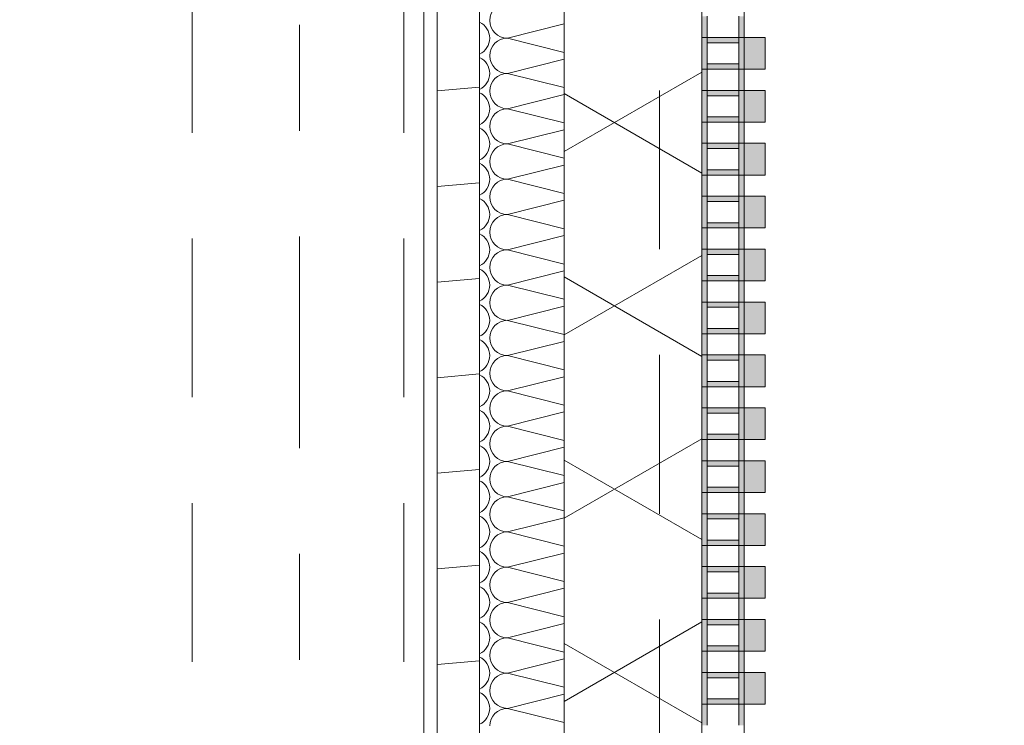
# Model space of a CAD drawing. Header units: metres. Extents: x -167 to 233, y -155 to 122.
# Tile 131 of 176: x 57.488 to 58.418, y 32.08 to 32.747. Entities that reach past the tile are written whole.
import ezdxf
from ezdxf.enums import TextEntityAlignment as Align

# ---------------------------------------------------------------- set-up
doc = ezdxf.new("R2010")
doc.units = ezdxf.units.M
doc.header["$MEASUREMENT"] = 0
for name, pattern in [('Raster', [0.4, 0.2, -0.1, 0, -0.1]), ('Strichlinie eng', [0.23, 0.15, -0.08]), ('Untersicht', [0.2, 0.15, -0.05])]:
    doc.linetypes.add(name, pattern=pattern)
for name, color, linetype in [('10 Wand außen', 7, 'Continuous'), ('20 Decke', 7, 'Continuous'), ('20 Träger', 7, 'Continuous'), ('50 Sanitäreinrichtung', 7, 'Continuous'), ('90 Achsraster', 7, 'Continuous'), ('94 Genehmigungsplanung Bemaßung', 7, 'Continuous')]:
    doc.layers.add(name, color=color, linetype=linetype)
doc.styles.add('ERSTELLTER_STIL_1', font='arial.ttf')
doc.styles.add('ERSTELLTER_STIL_2', font='arial.ttf')
doc.dimstyles.new('ERSTELLTER_STIL__2', dxfattribs={"dimtxt": 0.25, "dimasz": 0.19, "dimexe": 0.18, "dimexo": 0.1, "dimgap": 0, "dimtad": 1, "dimzin": 0, "dimdsep": 46, "dimtxsty": 'ERSTELLTER_STIL_1', "dimblk": 'ARROWHEAD_6', "dimblk1": 'ARROWHEAD_6', "dimblk2": 'ARROWHEAD_6', "dimcen": 0.09, "dimclrd": 7, "dimclre": 7, "dimclrt": 7, "dimazin": 0, "dimtfac": 1, "dimtdec": 4, "dimtmove": 0, "dimatfit": 3, "dimfxl": 1, "dimtolj": 1, "dimtzin": 0, "dimarcsym": 0})

# ---------------------------------------------------------------- blocks, each defined once
blk = doc.blocks.new('*X43', base_point=(27236.13209, 33357.27905))
at = {"layer": '10 Wand außen', "color": 8, "linetype": 'Continuous', "lineweight": 18}
for p, q in [((58.00249, 32.74248), (57.94876, 32.72905)), ((58.00249, 32.71562), (57.94876, 32.72905)), ((58.00249, 32.70915), (57.94876, 32.69572)), ((58.00249, 32.68228), (57.94876, 32.69572)), ((58.00249, 32.67582), (57.94876, 32.66238)), ((58.00249, 32.64895), (57.94876, 32.66238)), ((58.00249, 32.64248), (57.94876, 32.62905)), ((58.00249, 32.61562), (57.94876, 32.62905)), ((58.00249, 32.60915), (57.94876, 32.59572)), ((58.00249, 32.58228), (57.94876, 32.59572)), ((58.00249, 32.57582), (57.94876, 32.56238)), ((58.00249, 32.54895), (57.94876, 32.56238)), ((58.00249, 32.54248), (57.94876, 32.52905)), ((58.00249, 32.51562), (57.94876, 32.52905)), ((58.00249, 32.50915), (57.94876, 32.49572)), ((58.00249, 32.48228), (57.94876, 32.49572)), ((58.00249, 32.47582), (57.94876, 32.46238)), ((58.00249, 32.44895), (57.94876, 32.46238)), ((58.00249, 32.44248), (57.94876, 32.42905)), ((58.00249, 32.41562), (57.94876, 32.42905)), ((58.00249, 32.40915), (57.94876, 32.39572)), ((58.00249, 32.38228), (57.94876, 32.39572)), ((58.00249, 32.37582), (57.94876, 32.36238)), ((58.00249, 32.34895), (57.94876, 32.36238)), ((58.00249, 32.34248), (57.94876, 32.32905)), ((58.00249, 32.31562), (57.94876, 32.32905)), ((58.00249, 32.30915), (57.94876, 32.29572)), ((58.00249, 32.28228), (57.94876, 32.29572)), ((58.00249, 32.27582), (57.94876, 32.26238)), ((58.00249, 32.24895), (57.94876, 32.26238)), ((58.00249, 32.24248), (57.94876, 32.22905)), ((58.00249, 32.21562), (57.94876, 32.22905)), ((58.00249, 32.20915), (57.94876, 32.19572)), ((58.00249, 32.18228), (57.94876, 32.19572)), ((58.00249, 32.17582), (57.94876, 32.16238)), ((58.00249, 32.14895), (57.94876, 32.16238)), ((58.00249, 32.14248), (57.94876, 32.12905)), ((58.00249, 32.11562), (57.94876, 32.12905)), ((58.00249, 32.10915), (57.94876, 32.09572)), ((58.00249, 32.08228), (57.94876, 32.09572))]:
    blk.add_line(p, q, dxfattribs=at)
for centre, start, end in [((57.94876, 32.74572), 90, 180), ((57.91543, 32.72905), 0, 64.92163), ((57.94876, 32.74572), 180, 270), ((57.91543, 32.72905), 295.07837, 0), ((57.94876, 32.71238), 90, 180), ((57.91543, 32.69572), 0, 64.92163), ((57.94876, 32.71238), 180, 270), ((57.91543, 32.69572), 295.07837, 0), ((57.94876, 32.67905), 90, 180), ((57.91543, 32.66238), 0, 64.92163), ((57.94876, 32.67905), 180, 270), ((57.91543, 32.66238), 295.07837, 0), ((57.94876, 32.64572), 90, 180), ((57.94876, 32.64572), 180, 270), ((57.91543, 32.62905), 0, 64.92163), ((57.91543, 32.62905), 295.07837, 0), ((57.94876, 32.61238), 90, 180), ((57.91543, 32.59572), 0, 64.92163), ((57.94876, 32.61238), 180, 270), ((57.91543, 32.59572), 295.07837, 0), ((57.94876, 32.57905), 90, 180), ((57.91543, 32.56238), 0, 64.92163), ((57.94876, 32.57905), 180, 270), ((57.91543, 32.56238), 295.07837, 0), ((57.94876, 32.54572), 90, 180), ((57.91543, 32.52905), 0, 64.92163), ((57.94876, 32.54572), 180, 270), ((57.91543, 32.52905), 295.07837, 0), ((57.94876, 32.51238), 90, 180), ((57.91543, 32.49572), 0, 64.92163), ((57.94876, 32.51238), 180, 270), ((57.91543, 32.49572), 295.07837, 0), ((57.94876, 32.47905), 90, 180), ((57.94876, 32.47905), 180, 270), ((57.91543, 32.46238), 0, 64.92163), ((57.91543, 32.46238), 295.07837, 0), ((57.94876, 32.44572), 90, 180), ((57.91543, 32.42905), 0, 64.92163), ((57.94876, 32.44572), 180, 270), ((57.91543, 32.42905), 295.07837, 0), ((57.94876, 32.41238), 90, 180), ((57.91543, 32.39572), 0, 64.92163), ((57.94876, 32.41238), 180, 270), ((57.91543, 32.39572), 295.07837, 0), ((57.94876, 32.37905), 90, 180), ((57.91543, 32.36238), 0, 64.92163), ((57.94876, 32.37905), 180, 270), ((57.91543, 32.36238), 295.07837, 0), ((57.94876, 32.34572), 90, 180), ((57.91543, 32.32905), 0, 64.92163), ((57.94876, 32.34572), 180, 270), ((57.91543, 32.32905), 295.07837, 0), ((57.94876, 32.31238), 90, 180), ((57.91543, 32.29572), 0, 64.92163), ((57.94876, 32.31238), 180, 270), ((57.91543, 32.29572), 295.07837, 0), ((57.94876, 32.27905), 90, 180), ((57.91543, 32.26238), 0, 64.92163), ((57.94876, 32.27905), 180, 270), ((57.91543, 32.26238), 295.07837, 0), ((57.94876, 32.24572), 90, 180), ((57.94876, 32.24572), 180, 270), ((57.91543, 32.22905), 0, 64.92163), ((57.91543, 32.22905), 295.07837, 0), ((57.94876, 32.21238), 90, 180), ((57.91543, 32.19572), 0, 64.92163), ((57.94876, 32.21238), 180, 270), ((57.91543, 32.19572), 295.07837, 0), ((57.94876, 32.17905), 90, 180), ((57.91543, 32.16238), 0, 64.92163), ((57.94876, 32.17905), 180, 270), ((57.91543, 32.16238), 295.07837, 0), ((57.94876, 32.14572), 90, 180), ((57.91543, 32.12905), 0, 64.92163), ((57.94876, 32.14572), 180, 270), ((57.91543, 32.12905), 295.07837, 0), ((57.94876, 32.11238), 90, 180), ((57.91543, 32.09572), 0, 64.92163), ((57.94876, 32.11238), 180, 270), ((57.91543, 32.09572), 295.07837, 0), ((57.94876, 32.07905), 90, 180)]:
    blk.add_arc(centre, 0.01667, start, end, dxfattribs=at)
blk = doc.blocks.new('Standard-Rastermarker_138')
at = {"layer": '90 Achsraster', "color": 14, "linetype": 'Raster', "lineweight": 18, "true_color": 0xa80000}
blk.add_line((1, 0), (24.68085, 0), dxfattribs=at)
at = {"layer": '90 Achsraster', "color": 14, "lineweight": 18, "true_color": 0xa80000, "style": 'ERSTELLTER_STIL_2'}
for tag, p in [('AC_MarkerText_1_0', (-0.56857, -0.06857)), ('AC_MarkerText_1_1', (25.81228, -0.06857))]:
    blk.add_attdef(tag, text='', height=0.3, rotation=90, dxfattribs=at).set_placement(p, align=Align.TOP_CENTER)
blk = doc.blocks.new('Rechteck Raster Kassetten Fassade - ACB_5')
at = {"layer": '50 Sanitäreinrichtung', "linetype": 'Continuous', "lineweight": 0, "true_color": 0x9e9e9e}
for points in [[(3.79, 0.17), (3.79, 0.19), (3.76, 0.19), (3.76, 0.17)], [(3.84, 0.17), (3.84, 0.19), (3.81, 0.19), (3.81, 0.17)], [(3.89, 0.17), (3.89, 0.19), (3.86, 0.19), (3.86, 0.17)], [(3.94, 0.17), (3.94, 0.19), (3.91, 0.19), (3.91, 0.17)], [(3.99, 0.17), (3.99, 0.19), (3.96, 0.19), (3.96, 0.17)], [(4.04, 0.17), (4.04, 0.19), (4.01, 0.19), (4.01, 0.17)], [(4.09, 0.17), (4.09, 0.19), (4.06, 0.19), (4.06, 0.17)], [(4.14, 0.17), (4.14, 0.19), (4.11, 0.19), (4.11, 0.17)], [(4.19, 0.17), (4.19, 0.19), (4.16, 0.19), (4.16, 0.17)], [(4.24, 0.17), (4.24, 0.19), (4.21, 0.19), (4.21, 0.17)], [(4.29, 0.17), (4.29, 0.19), (4.26, 0.19), (4.26, 0.17)], [(4.34, 0.17), (4.34, 0.19), (4.31, 0.19), (4.31, 0.17)], [(4.39, 0.17), (4.39, 0.19), (4.36, 0.19), (4.36, 0.17)], [(3.74, 0.165), (3.76, 0.165), (3.76, 0.17), (3.74, 0.17)], [(3.81, 0.17), (3.76, 0.17), (3.76, 0.13), (3.81, 0.13), (3.81, 0.135), (3.765, 0.135), (3.765, 0.165), (3.81, 0.165)], [(3.86, 0.17), (3.81, 0.17), (3.81, 0.13), (3.86, 0.13), (3.86, 0.135), (3.815, 0.135), (3.815, 0.165), (3.86, 0.165)], [(3.91, 0.17), (3.86, 0.17), (3.86, 0.13), (3.91, 0.13), (3.91, 0.135), (3.865, 0.135), (3.865, 0.165), (3.91, 0.165)], [(3.96, 0.17), (3.91, 0.17), (3.91, 0.13), (3.96, 0.13), (3.96, 0.135), (3.915, 0.135), (3.915, 0.165), (3.96, 0.165)], [(4.01, 0.17), (3.96, 0.17), (3.96, 0.13), (4.01, 0.13), (4.01, 0.135), (3.965, 0.135), (3.965, 0.165), (4.01, 0.165)], [(4.01, 0.17), (4.01, 0.13), (4.06, 0.13), (4.06, 0.135), (4.015, 0.135), (4.015, 0.165), (4.06, 0.165), (4.06, 0.17)], [(4.06, 0.17), (4.06, 0.13), (4.11, 0.13), (4.11, 0.135), (4.065, 0.135), (4.065, 0.165), (4.11, 0.165), (4.11, 0.17)], [(4.11, 0.13), (4.16, 0.13), (4.16, 0.135), (4.115, 0.135), (4.115, 0.165), (4.16, 0.165), (4.16, 0.17), (4.11, 0.17)], [(4.21, 0.17), (4.16, 0.17), (4.16, 0.13), (4.21, 0.13), (4.21, 0.135), (4.165, 0.135), (4.165, 0.165), (4.21, 0.165)], [(4.26, 0.17), (4.21, 0.17), (4.21, 0.13), (4.26, 0.13), (4.26, 0.135), (4.215, 0.135), (4.215, 0.165), (4.26, 0.165)], [(4.31, 0.17), (4.26, 0.17), (4.26, 0.13), (4.31, 0.13), (4.31, 0.135), (4.265, 0.135), (4.265, 0.165), (4.31, 0.165)], [(4.36, 0.17), (4.31, 0.17), (4.31, 0.13), (4.36, 0.13), (4.36, 0.135), (4.315, 0.135), (4.315, 0.165), (4.36, 0.165)], [(4.41, 0.17), (4.36, 0.17), (4.36, 0.13), (4.41, 0.13), (4.41, 0.135), (4.365, 0.135), (4.365, 0.165), (4.41, 0.165)], [(3.785, 0.165), (3.785, 0.135), (3.79, 0.135), (3.79, 0.165)], [(3.84, 0.165), (3.835, 0.165), (3.835, 0.135), (3.84, 0.135)], [(3.89, 0.165), (3.885, 0.165), (3.885, 0.135), (3.89, 0.135)], [(3.94, 0.165), (3.935, 0.165), (3.935, 0.135), (3.94, 0.135)], [(3.99, 0.165), (3.985, 0.165), (3.985, 0.135), (3.99, 0.135)], [(4.04, 0.165), (4.035, 0.165), (4.035, 0.135), (4.04, 0.135)], [(4.09, 0.165), (4.085, 0.165), (4.085, 0.135), (4.09, 0.135)], [(4.14, 0.165), (4.135, 0.165), (4.135, 0.135), (4.14, 0.135)], [(4.19, 0.165), (4.185, 0.165), (4.185, 0.135), (4.19, 0.135)], [(4.24, 0.165), (4.235, 0.165), (4.235, 0.135), (4.24, 0.135)], [(4.29, 0.165), (4.285, 0.165), (4.285, 0.135), (4.29, 0.135)], [(4.34, 0.165), (4.335, 0.165), (4.335, 0.135), (4.34, 0.135)], [(4.39, 0.165), (4.385, 0.165), (4.385, 0.135), (4.39, 0.135)], [(3.74, 0.13), (3.76, 0.13), (3.76, 0.135), (3.74, 0.135)]]:
    blk.add_hatch(color=253, dxfattribs=at).paths.add_polyline_path(points)
at = {"layer": '50 Sanitäreinrichtung', "linetype": 'Continuous', "lineweight": 18}
h = blk.add_hatch(dxfattribs=at)
h.set_pattern_fill('Dämmung__weich_0001', color=8, style=0, pattern_type=2)
h.set_pattern_definition([(60, (0, 0), (-0.1299038, 0.075), []), (120, (0, 0), (0.1299038, 0.075), [])])
h.paths.add_polyline_path([(0, 0), (15.5, 0), (15.63, 0.13), (-0.13, 0.13)])
at = {"layer": '50 Sanitäreinrichtung', "color": 251, "linetype": 'Continuous', "lineweight": 18, "true_color": 0x5f5f5f}
for p, q in [((3.79, 0.19), (3.76, 0.19)), ((3.76, 0.19), (3.76, 0.17)), ((3.79, 0.19), (3.76, 0.19)), ((3.76, 0.19), (3.76, 0.17)), ((3.79, 0.19), (3.79, 0.17)), ((3.79, 0.19), (3.79, 0.17)), ((3.84, 0.19), (3.81, 0.19)), ((3.81, 0.19), (3.81, 0.17)), ((3.84, 0.19), (3.81, 0.19)), ((3.81, 0.19), (3.81, 0.17)), ((3.84, 0.19), (3.84, 0.17)), ((3.84, 0.19), (3.84, 0.17)), ((3.89, 0.19), (3.86, 0.19)), ((3.86, 0.19), (3.86, 0.17)), ((3.89, 0.19), (3.86, 0.19)), ((3.86, 0.19), (3.86, 0.17)), ((3.89, 0.19), (3.89, 0.17)), ((3.89, 0.19), (3.89, 0.17)), ((3.94, 0.19), (3.91, 0.19)), ((3.91, 0.19), (3.91, 0.17)), ((3.94, 0.19), (3.91, 0.19)), ((3.91, 0.19), (3.91, 0.17)), ((3.94, 0.19), (3.94, 0.17)), ((3.94, 0.19), (3.94, 0.17)), ((3.99, 0.19), (3.96, 0.19)), ((3.96, 0.19), (3.96, 0.17)), ((3.99, 0.19), (3.96, 0.19)), ((3.96, 0.19), (3.96, 0.17)), ((3.99, 0.19), (3.99, 0.17)), ((3.99, 0.19), (3.99, 0.17)), ((4.04, 0.19), (4.01, 0.19)), ((4.01, 0.19), (4.01, 0.17)), ((4.04, 0.19), (4.01, 0.19)), ((4.01, 0.19), (4.01, 0.17)), ((4.04, 0.19), (4.04, 0.17)), ((4.04, 0.19), (4.04, 0.17)), ((4.09, 0.19), (4.06, 0.19)), ((4.06, 0.19), (4.06, 0.17)), ((4.09, 0.19), (4.06, 0.19)), ((4.06, 0.19), (4.06, 0.17)), ((4.09, 0.19), (4.09, 0.17)), ((4.09, 0.19), (4.09, 0.17)), ((4.14, 0.19), (4.11, 0.19)), ((4.11, 0.19), (4.11, 0.17)), ((4.14, 0.19), (4.11, 0.19)), ((4.11, 0.19), (4.11, 0.17)), ((4.14, 0.19), (4.14, 0.17)), ((4.14, 0.19), (4.14, 0.17)), ((4.19, 0.19), (4.16, 0.19)), ((4.16, 0.19), (4.16, 0.17)), ((4.19, 0.19), (4.16, 0.19)), ((4.16, 0.19), (4.16, 0.17)), ((4.19, 0.19), (4.19, 0.17)), ((4.19, 0.19), (4.19, 0.17)), ((4.24, 0.19), (4.21, 0.19)), ((4.21, 0.19), (4.21, 0.17)), ((4.24, 0.19), (4.21, 0.19)), ((4.21, 0.19), (4.21, 0.17)), ((4.24, 0.19), (4.24, 0.17)), ((4.24, 0.19), (4.24, 0.17)), ((4.29, 0.19), (4.26, 0.19)), ((4.26, 0.19), (4.26, 0.17)), ((4.29, 0.19), (4.26, 0.19)), ((4.26, 0.19), (4.26, 0.17)), ((4.29, 0.19), (4.29, 0.17)), ((4.29, 0.19), (4.29, 0.17)), ((4.34, 0.19), (4.31, 0.19)), ((4.31, 0.19), (4.31, 0.17)), ((4.34, 0.19), (4.31, 0.19)), ((4.31, 0.19), (4.31, 0.17)), ((4.34, 0.19), (4.34, 0.17)), ((4.34, 0.19), (4.34, 0.17)), ((4.39, 0.19), (4.36, 0.19)), ((4.36, 0.19), (4.36, 0.17)), ((4.39, 0.19), (4.36, 0.19)), ((4.36, 0.19), (4.36, 0.17)), ((4.39, 0.19), (4.39, 0.17)), ((4.39, 0.19), (4.39, 0.17)), ((3.71, 0.17), (3.79, 0.17)), ((3.71, 0.17), (3.79, 0.17)), ((3.76, 0.165), (3.76, 0.17)), ((3.76, 0.17), (3.84, 0.17)), ((3.76, 0.165), (3.76, 0.17)), ((3.76, 0.17), (3.84, 0.17)), ((3.79, 0.17), (3.76, 0.17)), ((3.79, 0.17), (3.76, 0.17)), ((3.79, 0.165), (3.79, 0.17)), ((3.79, 0.165), (3.79, 0.17)), ((3.81, 0.165), (3.81, 0.17)), ((3.81, 0.17), (3.89, 0.17)), ((3.81, 0.165), (3.81, 0.17)), ((3.81, 0.17), (3.89, 0.17)), ((3.84, 0.17), (3.81, 0.17)), ((3.84, 0.17), (3.81, 0.17)), ((3.84, 0.165), (3.84, 0.17)), ((3.84, 0.165), (3.84, 0.17)), ((3.86, 0.165), (3.86, 0.17)), ((3.86, 0.17), (3.94, 0.17)), ((3.86, 0.165), (3.86, 0.17)), ((3.86, 0.17), (3.94, 0.17)), ((3.89, 0.17), (3.86, 0.17)), ((3.89, 0.17), (3.86, 0.17)), ((3.89, 0.165), (3.89, 0.17)), ((3.89, 0.165), (3.89, 0.17)), ((3.91, 0.165), (3.91, 0.17)), ((3.91, 0.17), (3.99, 0.17)), ((3.91, 0.165), (3.91, 0.17)), ((3.91, 0.17), (3.99, 0.17)), ((3.94, 0.17), (3.91, 0.17)), ((3.94, 0.17), (3.91, 0.17)), ((3.94, 0.165), (3.94, 0.17)), ((3.94, 0.165), (3.94, 0.17)), ((3.96, 0.165), (3.96, 0.17)), ((3.96, 0.17), (4.04, 0.17)), ((3.96, 0.165), (3.96, 0.17)), ((3.96, 0.17), (4.04, 0.17)), ((3.99, 0.17), (3.96, 0.17)), ((3.99, 0.17), (3.96, 0.17)), ((3.99, 0.165), (3.99, 0.17)), ((3.99, 0.165), (3.99, 0.17)), ((4.01, 0.165), (4.01, 0.17)), ((4.01, 0.17), (4.09, 0.17)), ((4.01, 0.165), (4.01, 0.17)), ((4.01, 0.17), (4.09, 0.17)), ((4.04, 0.17), (4.01, 0.17)), ((4.04, 0.17), (4.01, 0.17)), ((4.04, 0.165), (4.04, 0.17)), ((4.04, 0.165), (4.04, 0.17)), ((4.06, 0.165), (4.06, 0.17)), ((4.06, 0.17), (4.14, 0.17)), ((4.06, 0.165), (4.06, 0.17)), ((4.06, 0.17), (4.14, 0.17)), ((4.09, 0.17), (4.06, 0.17)), ((4.09, 0.17), (4.06, 0.17)), ((4.09, 0.165), (4.09, 0.17)), ((4.09, 0.165), (4.09, 0.17)), ((4.11, 0.165), (4.11, 0.17)), ((4.11, 0.17), (4.19, 0.17)), ((4.11, 0.165), (4.11, 0.17)), ((4.11, 0.17), (4.19, 0.17)), ((4.14, 0.17), (4.11, 0.17)), ((4.14, 0.17), (4.11, 0.17)), ((4.14, 0.165), (4.14, 0.17)), ((4.14, 0.165), (4.14, 0.17)), ((4.16, 0.165), (4.16, 0.17)), ((4.16, 0.17), (4.24, 0.17)), ((4.16, 0.165), (4.16, 0.17)), ((4.16, 0.17), (4.24, 0.17)), ((4.19, 0.17), (4.16, 0.17)), ((4.19, 0.17), (4.16, 0.17)), ((4.19, 0.165), (4.19, 0.17)), ((4.19, 0.165), (4.19, 0.17)), ((4.21, 0.165), (4.21, 0.17)), ((4.21, 0.17), (4.29, 0.17)), ((4.21, 0.165), (4.21, 0.17)), ((4.21, 0.17), (4.29, 0.17)), ((4.24, 0.17), (4.21, 0.17)), ((4.24, 0.17), (4.21, 0.17)), ((4.24, 0.165), (4.24, 0.17)), ((4.24, 0.165), (4.24, 0.17)), ((4.26, 0.165), (4.26, 0.17)), ((4.26, 0.17), (4.34, 0.17)), ((4.26, 0.165), (4.26, 0.17)), ((4.26, 0.17), (4.34, 0.17)), ((4.29, 0.17), (4.26, 0.17)), ((4.29, 0.17), (4.26, 0.17)), ((4.29, 0.165), (4.29, 0.17)), ((4.29, 0.165), (4.29, 0.17)), ((4.31, 0.165), (4.31, 0.17)), ((4.31, 0.17), (4.39, 0.17)), ((4.31, 0.165), (4.31, 0.17)), ((4.31, 0.17), (4.39, 0.17)), ((4.34, 0.17), (4.31, 0.17)), ((4.34, 0.17), (4.31, 0.17)), ((4.34, 0.165), (4.34, 0.17)), ((4.34, 0.165), (4.34, 0.17)), ((4.36, 0.165), (4.36, 0.17)), ((4.36, 0.17), (4.44, 0.17)), ((4.36, 0.165), (4.36, 0.17)), ((4.36, 0.17), (4.44, 0.17)), ((4.39, 0.17), (4.36, 0.17)), ((4.39, 0.17), (4.36, 0.17)), ((4.39, 0.165), (4.39, 0.17)), ((4.39, 0.165), (4.39, 0.17)), ((3.74, 0.165), (3.76, 0.165)), ((3.74, 0.165), (3.76, 0.165)), ((3.76, 0.165), (3.765, 0.165)), ((3.76, 0.135), (3.76, 0.165)), ((3.76, 0.165), (3.765, 0.165)), ((3.76, 0.135), (3.76, 0.165)), ((3.765, 0.165), (3.785, 0.165)), ((3.765, 0.135), (3.765, 0.165)), ((3.765, 0.165), (3.785, 0.165)), ((3.765, 0.165), (3.785, 0.165)), ((3.765, 0.135), (3.765, 0.165)), ((3.765, 0.165), (3.785, 0.165)), ((3.785, 0.135), (3.785, 0.165)), ((3.785, 0.165), (3.79, 0.165)), ((3.785, 0.135), (3.785, 0.165)), ((3.785, 0.165), (3.79, 0.165)), ((3.79, 0.135), (3.79, 0.165)), ((3.79, 0.165), (3.81, 0.165)), ((3.79, 0.135), (3.79, 0.165)), ((3.79, 0.165), (3.81, 0.165)), ((3.81, 0.165), (3.815, 0.165)), ((3.81, 0.135), (3.81, 0.165)), ((3.81, 0.165), (3.815, 0.165)), ((3.81, 0.135), (3.81, 0.165)), ((3.815, 0.165), (3.835, 0.165)), ((3.815, 0.135), (3.815, 0.165)), ((3.815, 0.165), (3.835, 0.165)), ((3.815, 0.165), (3.835, 0.165)), ((3.815, 0.135), (3.815, 0.165)), ((3.815, 0.165), (3.835, 0.165)), ((3.835, 0.135), (3.835, 0.165)), ((3.835, 0.165), (3.84, 0.165)), ((3.835, 0.135), (3.835, 0.165)), ((3.835, 0.165), (3.84, 0.165)), ((3.84, 0.135), (3.84, 0.165)), ((3.84, 0.165), (3.86, 0.165)), ((3.84, 0.135), (3.84, 0.165)), ((3.84, 0.165), (3.86, 0.165)), ((3.86, 0.165), (3.865, 0.165)), ((3.86, 0.135), (3.86, 0.165)), ((3.86, 0.165), (3.865, 0.165)), ((3.86, 0.135), (3.86, 0.165)), ((3.865, 0.165), (3.885, 0.165)), ((3.865, 0.135), (3.865, 0.165)), ((3.865, 0.165), (3.885, 0.165)), ((3.865, 0.165), (3.885, 0.165)), ((3.865, 0.135), (3.865, 0.165)), ((3.865, 0.165), (3.885, 0.165)), ((3.885, 0.135), (3.885, 0.165)), ((3.885, 0.165), (3.89, 0.165)), ((3.885, 0.135), (3.885, 0.165)), ((3.885, 0.165), (3.89, 0.165)), ((3.89, 0.135), (3.89, 0.165)), ((3.89, 0.165), (3.91, 0.165)), ((3.89, 0.135), (3.89, 0.165)), ((3.89, 0.165), (3.91, 0.165)), ((3.91, 0.165), (3.915, 0.165)), ((3.91, 0.135), (3.91, 0.165)), ((3.91, 0.165), (3.915, 0.165)), ((3.91, 0.135), (3.91, 0.165)), ((3.915, 0.165), (3.935, 0.165)), ((3.915, 0.135), (3.915, 0.165)), ((3.915, 0.165), (3.935, 0.165)), ((3.915, 0.165), (3.935, 0.165)), ((3.915, 0.135), (3.915, 0.165)), ((3.915, 0.165), (3.935, 0.165)), ((3.935, 0.135), (3.935, 0.165)), ((3.935, 0.165), (3.94, 0.165)), ((3.935, 0.135), (3.935, 0.165)), ((3.935, 0.165), (3.94, 0.165)), ((3.94, 0.135), (3.94, 0.165)), ((3.94, 0.165), (3.96, 0.165)), ((3.94, 0.135), (3.94, 0.165)), ((3.94, 0.165), (3.96, 0.165)), ((3.96, 0.165), (3.965, 0.165)), ((3.96, 0.135), (3.96, 0.165)), ((3.96, 0.165), (3.965, 0.165)), ((3.96, 0.135), (3.96, 0.165)), ((3.965, 0.165), (3.985, 0.165)), ((3.965, 0.135), (3.965, 0.165)), ((3.965, 0.165), (3.985, 0.165)), ((3.965, 0.165), (3.985, 0.165)), ((3.965, 0.135), (3.965, 0.165)), ((3.965, 0.165), (3.985, 0.165)), ((3.985, 0.135), (3.985, 0.165)), ((3.985, 0.165), (3.99, 0.165)), ((3.985, 0.135), (3.985, 0.165)), ((3.985, 0.165), (3.99, 0.165)), ((3.99, 0.135), (3.99, 0.165)), ((3.99, 0.165), (4.01, 0.165)), ((3.99, 0.135), (3.99, 0.165)), ((3.99, 0.165), (4.01, 0.165)), ((4.01, 0.165), (4.015, 0.165)), ((4.01, 0.135), (4.01, 0.165)), ((4.01, 0.165), (4.015, 0.165)), ((4.01, 0.135), (4.01, 0.165)), ((4.015, 0.165), (4.035, 0.165)), ((4.015, 0.135), (4.015, 0.165)), ((4.015, 0.165), (4.035, 0.165)), ((4.015, 0.165), (4.035, 0.165)), ((4.015, 0.135), (4.015, 0.165)), ((4.015, 0.165), (4.035, 0.165)), ((4.035, 0.135), (4.035, 0.165)), ((4.035, 0.165), (4.04, 0.165)), ((4.035, 0.135), (4.035, 0.165)), ((4.035, 0.165), (4.04, 0.165)), ((4.04, 0.135), (4.04, 0.165)), ((4.04, 0.165), (4.06, 0.165)), ((4.04, 0.135), (4.04, 0.165)), ((4.04, 0.165), (4.06, 0.165)), ((4.06, 0.165), (4.065, 0.165)), ((4.06, 0.135), (4.06, 0.165)), ((4.06, 0.165), (4.065, 0.165)), ((4.06, 0.135), (4.06, 0.165)), ((4.065, 0.165), (4.085, 0.165)), ((4.065, 0.135), (4.065, 0.165)), ((4.065, 0.165), (4.085, 0.165)), ((4.065, 0.165), (4.085, 0.165)), ((4.065, 0.135), (4.065, 0.165)), ((4.065, 0.165), (4.085, 0.165)), ((4.085, 0.135), (4.085, 0.165)), ((4.085, 0.165), (4.09, 0.165)), ((4.085, 0.135), (4.085, 0.165)), ((4.085, 0.165), (4.09, 0.165)), ((4.09, 0.135), (4.09, 0.165)), ((4.09, 0.165), (4.11, 0.165)), ((4.09, 0.135), (4.09, 0.165)), ((4.09, 0.165), (4.11, 0.165)), ((4.11, 0.165), (4.115, 0.165)), ((4.11, 0.135), (4.11, 0.165)), ((4.11, 0.165), (4.115, 0.165)), ((4.11, 0.135), (4.11, 0.165)), ((4.115, 0.165), (4.135, 0.165)), ((4.115, 0.135), (4.115, 0.165)), ((4.115, 0.165), (4.135, 0.165)), ((4.115, 0.165), (4.135, 0.165)), ((4.115, 0.135), (4.115, 0.165)), ((4.115, 0.165), (4.135, 0.165)), ((4.135, 0.135), (4.135, 0.165)), ((4.135, 0.165), (4.14, 0.165)), ((4.135, 0.135), (4.135, 0.165)), ((4.135, 0.165), (4.14, 0.165)), ((4.14, 0.135), (4.14, 0.165)), ((4.14, 0.165), (4.16, 0.165)), ((4.14, 0.135), (4.14, 0.165)), ((4.14, 0.165), (4.16, 0.165)), ((4.16, 0.165), (4.165, 0.165)), ((4.16, 0.135), (4.16, 0.165)), ((4.16, 0.165), (4.165, 0.165)), ((4.16, 0.135), (4.16, 0.165)), ((4.165, 0.165), (4.185, 0.165)), ((4.165, 0.135), (4.165, 0.165)), ((4.165, 0.165), (4.185, 0.165)), ((4.165, 0.165), (4.185, 0.165)), ((4.165, 0.135), (4.165, 0.165)), ((4.165, 0.165), (4.185, 0.165)), ((4.185, 0.135), (4.185, 0.165)), ((4.185, 0.165), (4.19, 0.165)), ((4.185, 0.135), (4.185, 0.165)), ((4.185, 0.165), (4.19, 0.165)), ((4.19, 0.135), (4.19, 0.165)), ((4.19, 0.165), (4.21, 0.165)), ((4.19, 0.135), (4.19, 0.165)), ((4.19, 0.165), (4.21, 0.165)), ((4.21, 0.165), (4.215, 0.165)), ((4.21, 0.135), (4.21, 0.165)), ((4.21, 0.165), (4.215, 0.165)), ((4.21, 0.135), (4.21, 0.165)), ((4.215, 0.165), (4.235, 0.165)), ((4.215, 0.135), (4.215, 0.165)), ((4.215, 0.165), (4.235, 0.165)), ((4.215, 0.165), (4.235, 0.165)), ((4.215, 0.135), (4.215, 0.165)), ((4.215, 0.165), (4.235, 0.165)), ((4.235, 0.135), (4.235, 0.165)), ((4.235, 0.165), (4.24, 0.165)), ((4.235, 0.135), (4.235, 0.165)), ((4.235, 0.165), (4.24, 0.165)), ((4.24, 0.135), (4.24, 0.165)), ((4.24, 0.165), (4.26, 0.165)), ((4.24, 0.135), (4.24, 0.165)), ((4.24, 0.165), (4.26, 0.165)), ((4.26, 0.165), (4.265, 0.165)), ((4.26, 0.135), (4.26, 0.165)), ((4.26, 0.165), (4.265, 0.165)), ((4.26, 0.135), (4.26, 0.165)), ((4.265, 0.165), (4.285, 0.165)), ((4.265, 0.135), (4.265, 0.165)), ((4.265, 0.165), (4.285, 0.165)), ((4.265, 0.165), (4.285, 0.165)), ((4.265, 0.135), (4.265, 0.165)), ((4.265, 0.165), (4.285, 0.165)), ((4.285, 0.135), (4.285, 0.165)), ((4.285, 0.165), (4.29, 0.165)), ((4.285, 0.135), (4.285, 0.165)), ((4.285, 0.165), (4.29, 0.165)), ((4.29, 0.135), (4.29, 0.165)), ((4.29, 0.165), (4.31, 0.165)), ((4.29, 0.135), (4.29, 0.165)), ((4.29, 0.165), (4.31, 0.165)), ((4.31, 0.165), (4.315, 0.165)), ((4.31, 0.135), (4.31, 0.165)), ((4.31, 0.165), (4.315, 0.165)), ((4.31, 0.135), (4.31, 0.165)), ((4.315, 0.165), (4.335, 0.165)), ((4.315, 0.135), (4.315, 0.165)), ((4.315, 0.165), (4.335, 0.165)), ((4.315, 0.165), (4.335, 0.165)), ((4.315, 0.135), (4.315, 0.165)), ((4.315, 0.165), (4.335, 0.165)), ((4.335, 0.135), (4.335, 0.165)), ((4.335, 0.165), (4.34, 0.165)), ((4.335, 0.135), (4.335, 0.165)), ((4.335, 0.165), (4.34, 0.165)), ((4.34, 0.135), (4.34, 0.165)), ((4.34, 0.165), (4.36, 0.165)), ((4.34, 0.135), (4.34, 0.165)), ((4.34, 0.165), (4.36, 0.165)), ((4.36, 0.165), (4.365, 0.165)), ((4.36, 0.135), (4.36, 0.165)), ((4.36, 0.165), (4.365, 0.165)), ((4.36, 0.135), (4.36, 0.165)), ((4.365, 0.165), (4.385, 0.165)), ((4.365, 0.135), (4.365, 0.165)), ((4.365, 0.165), (4.385, 0.165)), ((4.365, 0.165), (4.385, 0.165)), ((4.365, 0.135), (4.365, 0.165)), ((4.365, 0.165), (4.385, 0.165)), ((4.385, 0.135), (4.385, 0.165)), ((4.385, 0.165), (4.39, 0.165)), ((4.385, 0.135), (4.385, 0.165)), ((4.385, 0.165), (4.39, 0.165)), ((4.39, 0.135), (4.39, 0.165)), ((4.39, 0.165), (4.41, 0.165)), ((4.39, 0.135), (4.39, 0.165)), ((4.39, 0.165), (4.41, 0.165)), ((3.74, 0.135), (3.76, 0.135)), ((3.74, 0.135), (3.76, 0.135)), ((3.76, 0.135), (3.765, 0.135)), ((3.76, 0.13), (3.76, 0.135)), ((3.76, 0.135), (3.765, 0.135)), ((3.76, 0.13), (3.76, 0.135)), ((3.765, 0.135), (3.785, 0.135)), ((3.765, 0.135), (3.785, 0.135)), ((3.765, 0.135), (3.785, 0.135)), ((3.765, 0.135), (3.785, 0.135)), ((3.785, 0.135), (3.79, 0.135)), ((3.785, 0.135), (3.79, 0.135)), ((3.79, 0.13), (3.79, 0.135)), ((3.79, 0.135), (3.81, 0.135)), ((3.79, 0.13), (3.79, 0.135)), ((3.79, 0.135), (3.81, 0.135)), ((3.81, 0.135), (3.815, 0.135)), ((3.81, 0.13), (3.81, 0.135)), ((3.81, 0.135), (3.815, 0.135)), ((3.81, 0.13), (3.81, 0.135)), ((3.815, 0.135), (3.835, 0.135)), ((3.815, 0.135), (3.835, 0.135)), ((3.815, 0.135), (3.835, 0.135)), ((3.815, 0.135), (3.835, 0.135)), ((3.835, 0.135), (3.84, 0.135)), ((3.835, 0.135), (3.84, 0.135)), ((3.84, 0.13), (3.84, 0.135)), ((3.84, 0.135), (3.86, 0.135)), ((3.84, 0.13), (3.84, 0.135)), ((3.84, 0.135), (3.86, 0.135)), ((3.86, 0.135), (3.865, 0.135)), ((3.86, 0.13), (3.86, 0.135)), ((3.86, 0.135), (3.865, 0.135)), ((3.86, 0.13), (3.86, 0.135)), ((3.865, 0.135), (3.885, 0.135)), ((3.865, 0.135), (3.885, 0.135)), ((3.865, 0.135), (3.885, 0.135)), ((3.865, 0.135), (3.885, 0.135)), ((3.885, 0.135), (3.89, 0.135)), ((3.885, 0.135), (3.89, 0.135)), ((3.89, 0.13), (3.89, 0.135)), ((3.89, 0.135), (3.91, 0.135)), ((3.89, 0.13), (3.89, 0.135)), ((3.89, 0.135), (3.91, 0.135)), ((3.91, 0.135), (3.915, 0.135)), ((3.91, 0.13), (3.91, 0.135)), ((3.91, 0.135), (3.915, 0.135)), ((3.91, 0.13), (3.91, 0.135)), ((3.915, 0.135), (3.935, 0.135)), ((3.915, 0.135), (3.935, 0.135)), ((3.915, 0.135), (3.935, 0.135)), ((3.915, 0.135), (3.935, 0.135)), ((3.935, 0.135), (3.94, 0.135)), ((3.935, 0.135), (3.94, 0.135)), ((3.94, 0.13), (3.94, 0.135)), ((3.94, 0.135), (3.96, 0.135)), ((3.94, 0.13), (3.94, 0.135)), ((3.94, 0.135), (3.96, 0.135)), ((3.96, 0.135), (3.965, 0.135)), ((3.96, 0.13), (3.96, 0.135)), ((3.96, 0.135), (3.965, 0.135)), ((3.96, 0.13), (3.96, 0.135)), ((3.965, 0.135), (3.985, 0.135)), ((3.965, 0.135), (3.985, 0.135)), ((3.965, 0.135), (3.985, 0.135)), ((3.965, 0.135), (3.985, 0.135)), ((3.985, 0.135), (3.99, 0.135)), ((3.985, 0.135), (3.99, 0.135)), ((3.99, 0.13), (3.99, 0.135)), ((3.99, 0.135), (4.01, 0.135)), ((3.99, 0.13), (3.99, 0.135)), ((3.99, 0.135), (4.01, 0.135)), ((4.01, 0.135), (4.015, 0.135)), ((4.01, 0.13), (4.01, 0.135)), ((4.01, 0.135), (4.015, 0.135)), ((4.01, 0.13), (4.01, 0.135)), ((4.015, 0.135), (4.035, 0.135)), ((4.015, 0.135), (4.035, 0.135)), ((4.015, 0.135), (4.035, 0.135)), ((4.015, 0.135), (4.035, 0.135)), ((4.035, 0.135), (4.04, 0.135)), ((4.035, 0.135), (4.04, 0.135)), ((4.04, 0.13), (4.04, 0.135)), ((4.04, 0.135), (4.06, 0.135)), ((4.04, 0.13), (4.04, 0.135)), ((4.04, 0.135), (4.06, 0.135)), ((4.06, 0.135), (4.065, 0.135)), ((4.06, 0.13), (4.06, 0.135)), ((4.06, 0.135), (4.065, 0.135)), ((4.06, 0.13), (4.06, 0.135)), ((4.065, 0.135), (4.085, 0.135)), ((4.065, 0.135), (4.085, 0.135)), ((4.065, 0.135), (4.085, 0.135)), ((4.065, 0.135), (4.085, 0.135)), ((4.085, 0.135), (4.09, 0.135)), ((4.085, 0.135), (4.09, 0.135)), ((4.09, 0.13), (4.09, 0.135)), ((4.09, 0.135), (4.11, 0.135)), ((4.09, 0.13), (4.09, 0.135)), ((4.09, 0.135), (4.11, 0.135)), ((4.11, 0.135), (4.115, 0.135)), ((4.11, 0.13), (4.11, 0.135)), ((4.11, 0.135), (4.115, 0.135)), ((4.11, 0.13), (4.11, 0.135)), ((4.115, 0.135), (4.135, 0.135)), ((4.115, 0.135), (4.135, 0.135)), ((4.115, 0.135), (4.135, 0.135)), ((4.115, 0.135), (4.135, 0.135)), ((4.135, 0.135), (4.14, 0.135)), ((4.135, 0.135), (4.14, 0.135)), ((4.14, 0.13), (4.14, 0.135)), ((4.14, 0.135), (4.16, 0.135)), ((4.14, 0.13), (4.14, 0.135)), ((4.14, 0.135), (4.16, 0.135)), ((4.16, 0.135), (4.165, 0.135)), ((4.16, 0.13), (4.16, 0.135)), ((4.16, 0.135), (4.165, 0.135)), ((4.16, 0.13), (4.16, 0.135)), ((4.165, 0.135), (4.185, 0.135)), ((4.165, 0.135), (4.185, 0.135)), ((4.165, 0.135), (4.185, 0.135)), ((4.165, 0.135), (4.185, 0.135)), ((4.185, 0.135), (4.19, 0.135)), ((4.185, 0.135), (4.19, 0.135)), ((4.19, 0.13), (4.19, 0.135)), ((4.19, 0.135), (4.21, 0.135)), ((4.19, 0.13), (4.19, 0.135)), ((4.19, 0.135), (4.21, 0.135)), ((4.21, 0.135), (4.215, 0.135)), ((4.21, 0.13), (4.21, 0.135)), ((4.21, 0.135), (4.215, 0.135)), ((4.21, 0.13), (4.21, 0.135)), ((4.215, 0.135), (4.235, 0.135)), ((4.215, 0.135), (4.235, 0.135)), ((4.215, 0.135), (4.235, 0.135)), ((4.215, 0.135), (4.235, 0.135)), ((4.235, 0.135), (4.24, 0.135)), ((4.235, 0.135), (4.24, 0.135)), ((4.24, 0.13), (4.24, 0.135)), ((4.24, 0.135), (4.26, 0.135)), ((4.24, 0.13), (4.24, 0.135)), ((4.24, 0.135), (4.26, 0.135)), ((4.26, 0.135), (4.265, 0.135)), ((4.26, 0.13), (4.26, 0.135)), ((4.26, 0.135), (4.265, 0.135)), ((4.26, 0.13), (4.26, 0.135)), ((4.265, 0.135), (4.285, 0.135)), ((4.265, 0.135), (4.285, 0.135)), ((4.265, 0.135), (4.285, 0.135)), ((4.265, 0.135), (4.285, 0.135)), ((4.285, 0.135), (4.29, 0.135)), ((4.285, 0.135), (4.29, 0.135)), ((4.29, 0.13), (4.29, 0.135)), ((4.29, 0.135), (4.31, 0.135)), ((4.29, 0.13), (4.29, 0.135)), ((4.29, 0.135), (4.31, 0.135)), ((4.31, 0.135), (4.315, 0.135)), ((4.31, 0.13), (4.31, 0.135)), ((4.31, 0.135), (4.315, 0.135)), ((4.31, 0.13), (4.31, 0.135)), ((4.315, 0.135), (4.335, 0.135)), ((4.315, 0.135), (4.335, 0.135)), ((4.315, 0.135), (4.335, 0.135)), ((4.315, 0.135), (4.335, 0.135)), ((4.335, 0.135), (4.34, 0.135)), ((4.335, 0.135), (4.34, 0.135)), ((4.34, 0.13), (4.34, 0.135)), ((4.34, 0.135), (4.36, 0.135)), ((4.34, 0.13), (4.34, 0.135)), ((4.34, 0.135), (4.36, 0.135)), ((4.36, 0.135), (4.365, 0.135)), ((4.36, 0.13), (4.36, 0.135)), ((4.36, 0.135), (4.365, 0.135)), ((4.36, 0.13), (4.36, 0.135)), ((4.365, 0.135), (4.385, 0.135)), ((4.365, 0.135), (4.385, 0.135)), ((4.365, 0.135), (4.385, 0.135)), ((4.365, 0.135), (4.385, 0.135)), ((4.385, 0.135), (4.39, 0.135)), ((4.385, 0.135), (4.39, 0.135)), ((4.39, 0.13), (4.39, 0.135)), ((4.39, 0.135), (4.41, 0.135)), ((4.39, 0.13), (4.39, 0.135)), ((4.39, 0.135), (4.41, 0.135)), ((15.63, 0.13), (-0.13, 0.13)), ((3.71, 0.13), (3.79, 0.13)), ((3.71, 0.13), (3.79, 0.13)), ((3.76, 0.13), (3.84, 0.13)), ((3.76, 0.13), (3.84, 0.13)), ((3.81, 0.13), (3.89, 0.13)), ((3.81, 0.13), (3.89, 0.13)), ((3.86, 0.13), (3.94, 0.13)), ((3.86, 0.13), (3.94, 0.13)), ((3.91, 0.13), (3.99, 0.13)), ((3.91, 0.13), (3.99, 0.13)), ((3.96, 0.13), (4.04, 0.13)), ((3.96, 0.13), (4.04, 0.13)), ((4.01, 0.13), (4.09, 0.13)), ((4.01, 0.13), (4.09, 0.13)), ((4.06, 0.13), (4.14, 0.13)), ((4.06, 0.13), (4.14, 0.13)), ((4.11, 0.13), (4.19, 0.13)), ((4.11, 0.13), (4.19, 0.13)), ((4.16, 0.13), (4.24, 0.13)), ((4.16, 0.13), (4.24, 0.13)), ((4.21, 0.13), (4.29, 0.13)), ((4.21, 0.13), (4.29, 0.13)), ((4.26, 0.13), (4.34, 0.13)), ((4.26, 0.13), (4.34, 0.13)), ((4.31, 0.13), (4.39, 0.13)), ((4.31, 0.13), (4.39, 0.13)), ((4.36, 0.13), (4.44, 0.13)), ((4.36, 0.13), (4.44, 0.13)), ((0, 0), (15.5, 0))]:
    blk.add_line(p, q, dxfattribs=at)
at = {"layer": '50 Sanitäreinrichtung', "color": 251, "linetype": 'Strichlinie eng', "lineweight": 18, "true_color": 0x5f5f5f}
blk.add_line((15.59, 0.09), (-0.09, 0.09), dxfattribs=at)
blk = doc.blocks.new('*D249', base_point=(27236.13209, 33357.27905))
at = {"layer": '94 Genehmigungsplanung Bemaßung', "color": 7, "linetype": 'Continuous', "lineweight": 13}
for p, q in [((54.78637, 43.73968), (54.58637, 43.93968)), ((54.87387, 43.83968), (54.49887, 43.83968)), ((54.68637, 28.17968), (54.68637, 43.83968)), ((54.58637, 28.27968), (54.78637, 28.07968)), ((54.87387, 28.17968), (54.49887, 28.17968)), ((54.68637, 28.02968), (54.68637, 28.17968))]:
    blk.add_line(p, q, dxfattribs=at)
at = {"layer": '94 Genehmigungsplanung Bemaßung', "color": 7, "lineweight": 13, "char_height": 0.25, "attachment_point": 7, "rotation": 90, "style": 'ERSTELLTER_STIL_1'}
for s, insert in [('\\A1;{\\pql;\\fArial|b0|i0|c0|p0;\\W1.000000;16}', (54.63637, 43.35831)), ('\\A1;{\\pql;\\fArial|b0|i0|c0|p0;\\W1.000000;15,66}', (54.63637, 35.39001))]:
    blk.add_mtext(s, dxfattribs=dict(at, insert=insert))
blk = doc.blocks.new('ARROWHEAD_6')
at = {"color": 0, "linetype": 'Continuous', "lineweight": 0}
for p, q in [((-0.5, -0.5), (0.5, 0.5)), ((0, 0), (-1, 0))]:
    blk.add_line(p, q, dxfattribs=at)
blk = doc.blocks.new('*D251', base_point=(27236.13209, 33357.27905))
at = {"layer": '94 Genehmigungsplanung Bemaßung', "color": 7, "linetype": 'Continuous', "lineweight": 13}
for p, q in [((63.0177, 43.99968), (63.0177, 44.14968)), ((63.1177, 43.89968), (62.9177, 44.09968)), ((63.2052, 43.99968), (62.8302, 43.99968)), ((63.0177, 28.17968), (63.0177, 43.99968)), ((62.9177, 28.27968), (63.1177, 28.07968)), ((63.2052, 28.17968), (62.8302, 28.17968)), ((63.0177, 28.02968), (63.0177, 28.17968))]:
    blk.add_line(p, q, dxfattribs=at)
at = {"layer": '94 Genehmigungsplanung Bemaßung', "color": 7, "lineweight": 13, "insert": (62.9677, 35.66069), "char_height": 0.25, "attachment_point": 7, "rotation": 90, "style": 'ERSTELLTER_STIL_1'}
blk.add_mtext('\\A1;{\\pql;\\fArial|b0|i0|c0|p0;\\W1.000000;15,82}', dxfattribs=at)

msp = doc.modelspace()

# ---------------------------------------------------------------- hatches: boundary and pattern name
at = {"layer": '10 Wand außen', "linetype": 'Continuous', "lineweight": 13, "true_color": 0x000100}
h = msp.add_hatch(dxfattribs=at)
h.set_pattern_fill('Gipskarton_0001', color=98, style=0, pattern_type=2)
h.set_pattern_definition([(0, (27236.132094, 33357.27905), (0, 0.075), [0, -0.075])])
h.paths.add_polyline_path([(57.86999, 33.33968), (57.86999, 28.83968), (57.88249, 28.83968), (57.88249, 33.33968)])
h = msp.add_hatch(dxfattribs=at)
h.set_pattern_fill('Holz__Vollholz__Längshol_AA', color=98, style=0, pattern_type=2)
h.set_pattern_definition([(5, (27236.13209, 33357.27905), (-0.00784401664, 0.08965752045), [])])
h.paths.add_polyline_path([(57.88249, 33.33968), (57.88249, 28.83968), (57.92249, 28.83968), (57.92249, 33.33968)])

# ---------------------------------------------------------------- linework, layer by layer
at = {"layer": '10 Wand außen', "color": 7, "linetype": 'Continuous', "lineweight": 18}
for p, q in [((57.88249, 33.33968), (57.88249, 28.83968)), ((57.92249, 33.33968), (57.92249, 28.83968))]:
    msp.add_line(p, q, dxfattribs=at)
at = {"layer": '10 Wand außen', "color": 7, "linetype": 'Continuous', "lineweight": 18, "flags": 128}
for points in [[(57.86999, 33.33968), (57.86999, 28.83968)], [(58.00249, 28.83968), (58.00249, 33.33968)]]:
    msp.add_lwpolyline(points, dxfattribs=at)
at = {"layer": '20 Decke', "color": 7, "linetype": 'Continuous', "lineweight": 13, "flags": 128}
msp.add_lwpolyline([(38.10109, 43.83968), (38.10109, 28.33968), (38.24109, 28.33968), (42.50109, 28.33968), (42.50109, 28.83968), (43.00109, 28.83968), (43.00109, 28.33968), (47.50109, 28.33968), (47.50109, 28.83968), (48.00109, 28.83968), (48.00109, 28.47218), (52.50249, 28.47218), (52.50249, 28.83968), (53.00249, 28.83968), (53.00249, 28.33968), (57.50249, 28.33968), (57.50249, 28.83968), (58.00249, 28.83968), (58.00249, 43.83968), (47.50109, 43.83968), (43.00109, 43.83968), (43.00109, 43.33968), (42.50109, 43.33968), (42.50109, 43.83968)], close=True, dxfattribs=at)
at = {"layer": '20 Träger', "color": 7, "linetype": 'Untersicht', "lineweight": 18}
for p, q in [((57.65109, 27.63968), (57.65109, 44.53968)), ((57.85109, 27.63968), (57.85109, 44.53968))]:
    msp.add_line(p, q, dxfattribs=at)

# ---------------------------------------------------------------- block references
at = {"layer": '10 Wand außen', "color": 7, "lineweight": 35}
msp.add_blockref('*X43', (27236.13209, 33357.27905), dxfattribs=at)
at = {"layer": '50 Sanitäreinrichtung', "color": 251, "linetype": 'Continuous', "lineweight": 18, "true_color": 0x5f5f5f, "xscale": -1, "rotation": 270}
msp.add_blockref('Rechteck Raster Kassetten Fassade - ACB_5', (58.00249, 28.33968), dxfattribs=at)
at = {"layer": '90 Achsraster', "color": 7, "linetype": 'Continuous', "lineweight": 18, "rotation": 270}
msp.add_blockref('Standard-Rastermarker_138', (57.75249, 47.54161), dxfattribs=at)

# ---------------------------------------------------------------- dimensions: what is measured, and where the dimension line sits
at = {"layer": '94 Genehmigungsplanung Bemaßung', "color": 7, "linetype": 'Continuous', "lineweight": 13}
for base, p1, p2, picture, middle in [((63.0177, 43.99968), (57.7672, 28.17968), (57.7672, 43.99968), '*D251', (62.8427, 36.07946)), ((54.68637, 43.83968), (58.16249, 28.17968), (57.50249, 43.83968), '*D249', (54.51137, 35.80878))]:
    dim = msp.add_linear_dim(base=base, p1=p1, p2=p2, angle=90, dimstyle='ERSTELLTER_STIL__2', dxfattribs=at)
    dim.commit()
    dim.dimension.update_dxf_attribs({"geometry": picture, "text_midpoint": middle, "dimtype": 160, "text_rotation": 90})

doc.saveas('drawing.dxf')
